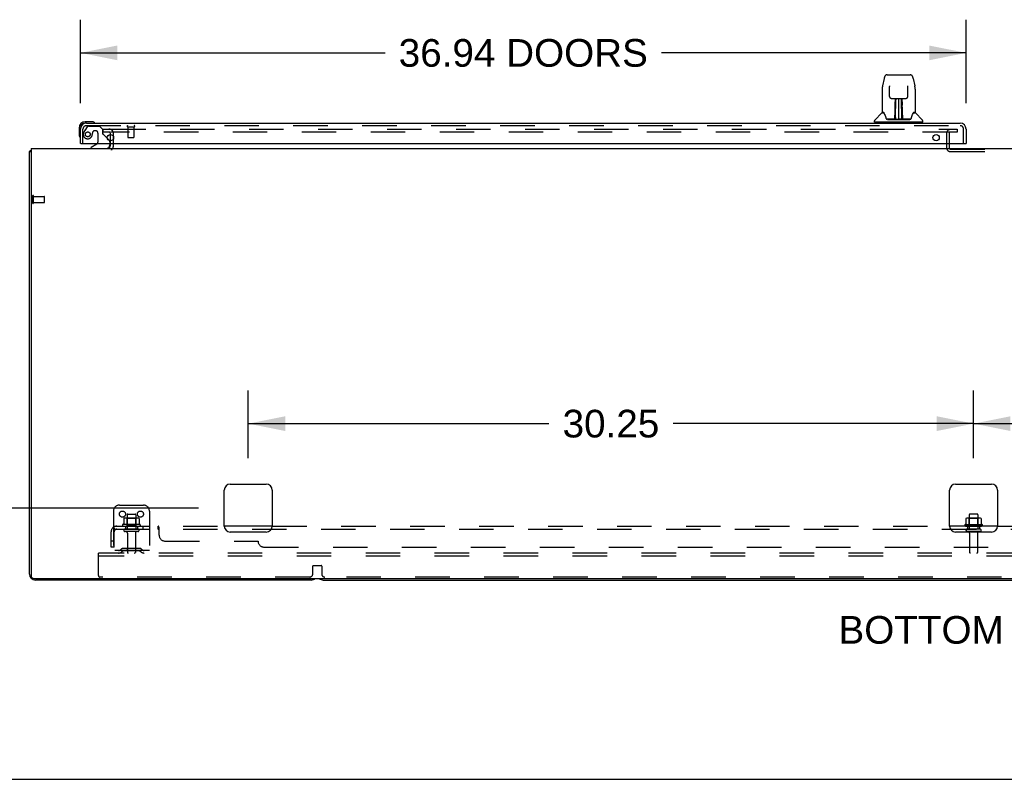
# Model space of a CAD drawing. Header units: inches. Extents: x 0 to 262, y 0 to 169.
# Tile 2 of 105: x 44 to 85, y 0 to 32. Entities that reach past the tile are written whole.
import ezdxf

# ---------------------------------------------------------------- set-up
doc = ezdxf.new("R2010")
doc.units = ezdxf.units.IN
doc.header["$LTSCALE"] = 14.384615
doc.header["$MEASUREMENT"] = 0
doc.linetypes.add('HIDDEN', pattern=[0.2, 0.1, -0.1])
doc.layers.get('0').update_dxf_attribs({"linetype": 'CONTINUOUS'})
for name, color, linetype in [('DEFAULT_2', 8, 'HIDDEN'), ('DIMENSIONS', 7, 'CONTINUOUS'), ('LEFTHAND_DOOR_ASSEMBLY', 7, 'CONTINUOUS'), ('SUBPANEL', 7, 'CONTINUOUS')]:
    doc.layers.add(name, color=color, linetype=linetype)
doc.styles.get("Standard").update_dxf_attribs({"font": 'arial.ttf'})
doc.dimstyles.new('DIMSTYLE_1', dxfattribs={"dimtxt": 1.153846, "dimasz": 1.538462, "dimexe": 0.09, "dimexo": 0.07, "dimgap": 0.0375, "dimtad": 0, "dimtih": 1, "dimtoh": 1, "dimzin": 4, "dimdsep": 46, "dimtxsty": 'Standard', "dimblk": '_FILLED', "dimblk1": '_FILLED', "dimblk2": '_FILLED', "dimcen": 0.09, "dimadec": 3, "dimazin": 1, "dimtfac": 1, "dimtdec": 3, "dimtofl": 0, "dimtmove": 0, "dimatfit": 3, "dimldrblk": '_FILLED', "dimfxl": 0, "dimtolj": 1, "dimtzin": 4, "dimarcsym": 0})

# ---------------------------------------------------------------- blocks, each defined once
blk = doc.blocks.new('_FILLED')
at = {"color": 0, "linetype": 'ByBlock'}
blk.add_solid([(0, 0), (-1, 0.2), (-1, -0.2)], dxfattribs=at)
blk = doc.blocks.new('*D4')
at = {"layer": 'DIMENSIONS', "color": 2, "linetype": 'Continuous'}
for p, q in [((46.94, 28.201), (46.94, 31.687)), ((83.878, 28.201), (83.878, 31.687)), ((46.94, 30.302), (59.642, 30.302)), ((83.878, 30.302), (71.176, 30.302))]:
    blk.add_line(p, q, dxfattribs=at)
at = {"layer": 'DIMENSIONS', "color": 2, "linetype": 'Continuous', "xscale": 1.5384615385, "yscale": 1.5384615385, "zscale": 1.5384615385, "rotation": 180}
blk.add_blockref('_FILLED', (46.94, 30.302), dxfattribs=at)
at = {"layer": 'DIMENSIONS', "color": 2, "linetype": 'Continuous', "xscale": 1.5384615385, "yscale": 1.5384615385, "zscale": 1.5384615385}
blk.add_blockref('_FILLED', (83.878, 30.302), dxfattribs=at)
at = {"layer": 'DIMENSIONS', "color": 2, "linetype": 'Continuous', "insert": (65.409, 30.879), "char_height": 1.15385, "width": 10.38033, "attachment_point": 2, "line_spacing_factor": 0.9}
blk.add_mtext('36.94 DOORS', dxfattribs=at)
blk = doc.blocks.new('*D8')
at = {"layer": 'DIMENSIONS', "color": 2, "linetype": 'Continuous'}
for p, q in [((53.94, 13.39), (53.94, 16.222)), ((84.19, 13.39), (84.19, 16.222)), ((53.94, 14.837), (66.473, 14.837)), ((84.19, 14.837), (71.658, 14.837))]:
    blk.add_line(p, q, dxfattribs=at)
at = {"layer": 'DIMENSIONS', "color": 2, "linetype": 'Continuous', "xscale": 1.5384615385, "yscale": 1.5384615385, "zscale": 1.5384615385, "rotation": 180}
blk.add_blockref('_FILLED', (53.94, 14.837), dxfattribs=at)
at = {"layer": 'DIMENSIONS', "color": 2, "linetype": 'Continuous', "xscale": 1.5384615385, "yscale": 1.5384615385, "zscale": 1.5384615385}
blk.add_blockref('_FILLED', (84.19, 14.837), dxfattribs=at)
at = {"layer": 'DIMENSIONS', "color": 2, "linetype": 'Continuous', "insert": (69.065, 15.414), "char_height": 1.1538, "width": 4.03203, "attachment_point": 2, "line_spacing_factor": 0.9}
blk.add_mtext('30.25', dxfattribs=at)
blk = doc.blocks.new('*D9')
at = {"layer": 'DIMENSIONS', "color": 2, "linetype": 'Continuous'}
for p, q in [((84.19, 13.39), (84.19, 16.222)), ((114.44, 13.39), (114.44, 16.222)), ((84.19, 14.837), (96.723, 14.837)), ((114.44, 14.837), (101.908, 14.837))]:
    blk.add_line(p, q, dxfattribs=at)
at = {"layer": 'DIMENSIONS', "color": 2, "linetype": 'Continuous', "xscale": 1.5384615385, "yscale": 1.5384615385, "zscale": 1.5384615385, "rotation": 180}
blk.add_blockref('_FILLED', (84.19, 14.837), dxfattribs=at)
at = {"layer": 'DIMENSIONS', "color": 2, "linetype": 'Continuous', "xscale": 1.5384615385, "yscale": 1.5384615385, "zscale": 1.5384615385}
blk.add_blockref('_FILLED', (114.44, 14.837), dxfattribs=at)
at = {"layer": 'DIMENSIONS', "color": 2, "linetype": 'Continuous', "insert": (99.315, 15.414), "char_height": 1.1538, "width": 4.03203, "attachment_point": 2, "line_spacing_factor": 0.9}
blk.add_mtext('30.25', dxfattribs=at)
blk = doc.blocks.new('*D10')
at = {"layer": 'DIMENSIONS', "color": 2, "linetype": 'Continuous'}
for p, q in [((42.642, 14.965), (41.296, 14.965)), ((42.642, 11.313), (42.642, 14.965)), ((51.864, 11.313), (41.257, 11.313)), ((43.989, 8.313), (41.257, 8.313)), ((42.642, 8.313), (42.642, 5.236))]:
    blk.add_line(p, q, dxfattribs=at)
at = {"layer": 'DIMENSIONS', "color": 2, "linetype": 'Continuous', "xscale": 1.5384615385, "yscale": 1.5384615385, "zscale": 1.5384615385}
for p, rotation in [((42.642, 11.313), 270), ((42.642, 8.313), 90)]:
    blk.add_blockref('_FILLED', p, dxfattribs=dict(at, rotation=rotation))
at = {"layer": 'DIMENSIONS', "color": 2, "linetype": 'Continuous', "insert": (40.719, 15.542), "char_height": 1.1538, "width": 3.13554, "attachment_point": 3, "line_spacing_factor": 0.9}
blk.add_mtext('3.00\\Ptyp.', dxfattribs=at)

msp = doc.modelspace()

# ---------------------------------------------------------------- linework, layer by layer
at = {"color": 7, "linetype": 'Continuous'}
for p, q in [((48.19, 26.634), (48.19, 26.9)), ((44.878, 26.313), (44.878, 8.5)), ((44.878, 26.313), (123.503, 26.313)), ((48.19, 26.438), (48.19, 26.517)), ((44.815, 8.563), (44.815, 26.188)), ((44.815, 26.188), (44.878, 26.188)), ((44.876, 26.226), (44.878, 26.224)), ((52.94, 10.563), (52.94, 12.063)), ((53.19, 12.313), (54.69, 12.313)), ((54.94, 12.063), (54.94, 10.563)), ((83.19, 10.563), (83.19, 12.063)), ((83.44, 12.313), (84.94, 12.313)), ((85.19, 12.063), (85.19, 10.563)), ((83.872, 10.879), (83.872, 10.877)), ((83.872, 10.877), (83.872, 10.659)), ((84.446, 10.899), (83.935, 10.899)), ((84.007, 11.033), (84.007, 10.899)), ((84.343, 11.063), (84.037, 11.063)), ((84.373, 11.033), (84.373, 10.899)), ((84.509, 10.877), (84.509, 10.659)), ((54.69, 10.313), (53.19, 10.313)), ((84.94, 10.313), (83.44, 10.313)), ((83.835, 10.633), (84.546, 10.633)), ((83.867, 10.65), (83.866, 10.65)), ((45.003, 8.375), (123.44, 8.375)), ((56.565, 8.313), (45.065, 8.313)), ((57.065, 8.313), (111.315, 8.313)), ((0, 0), (261.538, 0))]:
    msp.add_line(p, q, dxfattribs=at)
for points in [[(44.839, 26.207), (44.836, 26.206), (44.833, 26.204), (44.83, 26.203), (44.827, 26.202), (44.825, 26.2), (44.822, 26.199), (44.82, 26.197), (44.819, 26.196), (44.818, 26.194), (44.817, 26.193), (44.816, 26.191), (44.816, 26.189), (44.815, 26.188)], [(44.876, 26.226), (44.874, 26.224), (44.872, 26.222), (44.869, 26.22), (44.866, 26.218), (44.862, 26.216), (44.858, 26.214), (44.854, 26.213), (44.851, 26.211), (44.847, 26.21), (44.839, 26.207)], [(83.878, 10.886), (83.876, 10.886), (83.875, 10.885), (83.874, 10.883), (83.873, 10.882), (83.872, 10.88), (83.872, 10.879)], [(84.503, 10.886), (84.505, 10.886), (84.506, 10.885), (84.507, 10.883), (84.508, 10.882), (84.509, 10.88), (84.509, 10.879), (84.509, 10.877)], [(83.872, 10.659), (83.871, 10.658), (83.871, 10.657), (83.871, 10.656), (83.871, 10.655), (83.87, 10.654), (83.87, 10.654), (83.87, 10.653), (83.869, 10.653), (83.869, 10.652), (83.869, 10.652), (83.868, 10.652), (83.868, 10.651), (83.868, 10.651), (83.867, 10.651), (83.867, 10.651), (83.867, 10.651), (83.867, 10.65)], [(84.515, 10.65), (84.514, 10.65), (84.514, 10.651), (84.514, 10.651), (84.514, 10.651), (84.513, 10.651), (84.513, 10.651), (84.513, 10.652), (84.512, 10.652), (84.512, 10.652), (84.512, 10.653), (84.511, 10.653), (84.511, 10.654), (84.511, 10.654), (84.51, 10.655), (84.51, 10.656), (84.51, 10.657), (84.509, 10.658), (84.509, 10.659)]]:
    msp.add_lwpolyline(points, dxfattribs=at)
for centre, radius, start, end in [((48.065, 26.438), 0.125, 270, 360), ((45.065, 26.063), 0.25, 138.6068, 139.2391), ((53.19, 12.063), 0.25, 90, 180), ((54.69, 12.063), 0.25, 0, 90), ((83.44, 12.063), 0.25, 90, 180), ((84.94, 12.063), 0.25, 0, 90), ((83.935, 10.757), 0.141, 90, 113.95), ((84.037, 11.033), 0.03, 90, 180), ((84.343, 11.033), 0.03, 0, 90), ((84.446, 10.757), 0.141, 66.05, 90), ((53.19, 10.563), 0.25, 180, 270), ((54.69, 10.563), 0.25, 270, 360), ((83.44, 10.563), 0.25, 180, 270), ((83.856, 10.601), 0.0384, 124.4497, 270), ((84.19, 10.032), 0.698, 117.6814, 120.6631), ((84.19, 10.032), 0.698, 59.3369, 62.3186), ((84.525, 10.601), 0.0384, 270, 55.5503), ((84.94, 10.563), 0.25, 270, 360), ((45.065, 8.563), 0.25, 180, 270), ((45.003, 8.5), 0.125, 180, 270), ((56.565, 8.563), 0.25, 270, 311.404), ((57.065, 8.563), 0.25, 228.596, 270)]:
    msp.add_arc(centre, radius, start, end, dxfattribs=at)
at = {"layer": 'DEFAULT_2', "color": 8, "linetype": 'HIDDEN'}
for p, q in [((47.878, 27.125), (47.878, 27)), ((47.878, 27.125), (48.194, 27.125)), ((48.222, 27.125), (83.503, 27.125)), ((83.503, 27.125), (83.503, 27)), ((48.194, 27), (47.878, 27)), ((48.19, 26.9), (48.19, 26.938)), ((83.503, 27), (48.222, 27)), ((48.315, 26.438), (48.315, 26.938)), ((83.065, 26.95), (83.065, 26.342)), ((83.169, 26.95), (83.169, 26.342)), ((48.19, 26.517), (48.19, 26.634)), ((83.219, 26.292), (86.411, 26.292)), ((83.219, 26.188), (86.411, 26.188)), ((44.94, 24.046), (44.94, 24.33)), ((44.983, 24.046), (44.983, 24.33)), ((44.983, 24.312), (45.43, 24.312)), ((45.44, 24.074), (45.44, 24.302)), ((44.983, 24.064), (45.43, 24.064)), ((48.315, 11.188), (48.315, 9.438)), ((48.565, 11.438), (49.565, 11.438)), ((49.815, 11.188), (49.815, 9.438)), ((48.747, 10.877), (48.747, 10.659)), ((49.321, 10.899), (48.81, 10.899)), ((48.882, 10.879), (48.862, 10.899)), ((48.882, 11.033), (48.882, 10.438)), ((48.882, 10.583), (48.882, 10.879)), ((49.249, 10.879), (48.882, 10.879)), ((48.912, 11.063), (49.218, 11.063)), ((49.248, 11.033), (49.248, 10.438)), ((49.249, 10.879), (49.269, 10.899)), ((49.249, 10.583), (49.249, 10.879)), ((49.384, 10.877), (49.384, 10.659)), ((84.007, 10.879), (83.987, 10.899)), ((84.007, 10.899), (84.007, 10.438)), ((84.374, 10.879), (84.007, 10.879)), ((84.007, 10.583), (84.007, 10.879)), ((84.373, 10.899), (84.373, 10.438)), ((84.374, 10.879), (84.394, 10.899)), ((84.374, 10.583), (84.374, 10.879)), ((49.421, 10.633), (48.71, 10.633)), ((48.731, 10.563), (49.4, 10.563)), ((49.33, 10.438), (48.801, 10.438)), ((49.33, 10.332), (48.801, 10.332)), ((48.882, 10.583), (48.862, 10.563)), ((49.249, 10.583), (48.882, 10.583)), ((48.899, 10.269), (48.899, 9.468)), ((49.231, 10.269), (49.231, 9.468)), ((49.249, 10.583), (49.269, 10.563)), ((83.856, 10.563), (84.525, 10.563)), ((84.455, 10.438), (83.926, 10.438)), ((84.455, 10.332), (83.926, 10.332)), ((84.007, 10.583), (83.987, 10.563)), ((84.007, 10.583), (84.374, 10.583)), ((84.024, 10.269), (84.024, 9.468)), ((84.356, 10.269), (84.356, 9.468)), ((84.374, 10.583), (84.394, 10.563)), ((49.815, 9.542), (48.315, 9.542)), ((48.658, 9.61), (48.59, 9.561)), ((48.719, 9.526), (48.651, 9.477)), ((49.406, 9.632), (48.725, 9.632)), ((49.406, 9.528), (48.725, 9.528)), ((48.89, 9.632), (48.89, 9.528)), ((49.24, 9.632), (49.24, 9.528)), ((49.412, 9.526), (49.48, 9.477)), ((49.473, 9.61), (49.541, 9.561)), ((47.69, 9.313), (47.69, 9.438)), ((120.69, 9.438), (47.69, 9.438)), ((47.69, 8.5), (47.69, 9.313)), ((120.69, 9.313), (47.69, 9.313)), ((56.628, 8.563), (56.628, 8.894)), ((56.648, 8.914), (56.983, 8.914)), ((57.003, 8.894), (57.003, 8.563)), ((56.503, 8.438), (47.753, 8.438)), ((111.253, 8.438), (57.128, 8.438))]:
    msp.add_line(p, q, dxfattribs=at)
for points in [[(48.753, 10.886), (48.751, 10.886), (48.75, 10.885), (48.749, 10.883), (48.748, 10.882), (48.747, 10.88), (48.747, 10.879), (48.747, 10.877)], [(49.378, 10.886), (49.38, 10.886), (49.381, 10.885), (49.382, 10.883), (49.383, 10.882), (49.384, 10.88), (49.384, 10.879), (49.384, 10.877)], [(48.747, 10.659), (48.746, 10.658), (48.746, 10.657), (48.746, 10.656), (48.746, 10.655), (48.745, 10.654), (48.745, 10.654), (48.745, 10.653), (48.744, 10.653), (48.744, 10.652), (48.744, 10.652), (48.743, 10.652), (48.743, 10.651), (48.743, 10.651), (48.742, 10.651), (48.742, 10.651), (48.742, 10.651), (48.742, 10.65), (48.741, 10.65)], [(49.39, 10.65), (49.389, 10.65), (49.389, 10.651), (49.389, 10.651), (49.389, 10.651), (49.388, 10.651), (49.388, 10.651), (49.388, 10.652), (49.387, 10.652), (49.387, 10.652), (49.387, 10.653), (49.386, 10.653), (49.386, 10.654), (49.386, 10.654), (49.385, 10.655), (49.385, 10.656), (49.385, 10.657), (49.384, 10.658), (49.384, 10.659)]]:
    msp.add_lwpolyline(points, dxfattribs=at)
for centre in [(48.69, 11.063), (49.44, 11.063)]:
    msp.add_circle(centre, 0.128, dxfattribs=at)
for centre, radius, start, end in [((48.128, 26.938), 0.188, 0, 90), ((83.219, 26.95), 0.154, 90, 180), ((48.128, 26.938), 0.0625, 0, 90), ((83.219, 26.95), 0.05, 90, 180), ((48.065, 26.438), 0.25, 310.7609, 360), ((83.219, 26.342), 0.154, 180, 270), ((83.219, 26.342), 0.05, 180, 270), ((44.962, 24.33), 0.0215, 360, 180), ((45.43, 24.302), 0.01, 360, 90), ((44.962, 24.046), 0.0215, 180, 0), ((45.43, 24.074), 0.01, 270, 0), ((48.565, 11.188), 0.25, 90, 180), ((49.565, 11.188), 0.25, 0, 90), ((48.81, 10.757), 0.141, 90, 113.95), ((48.912, 11.033), 0.03, 90, 180), ((49.218, 11.033), 0.03, 0, 90), ((49.321, 10.757), 0.141, 66.05, 90), ((48.731, 10.601), 0.0384, 124.4497, 270), ((49.065, 10.032), 0.698, 117.6814, 120.6631), ((48.801, 10.385), 0.053, 90, 270), ((48.837, 10.269), 0.0625, 0, 90), ((49.294, 10.269), 0.0625, 90, 180), ((49.33, 10.385), 0.053, 270, 90), ((49.065, 10.032), 0.698, 59.3369, 62.3186), ((49.4, 10.601), 0.0384, 270, 55.5503), ((83.926, 10.385), 0.053, 90, 270), ((83.962, 10.269), 0.0625, 0, 90), ((84.419, 10.269), 0.0625, 90, 180), ((84.455, 10.385), 0.053, 270, 90), ((48.53, 9.646), 0.104, 270, 305.7539), ((48.53, 9.646), 0.208, 270, 305.7539), ((48.725, 9.518), 0.114, 90, 125.7539), ((48.725, 9.518), 0.01, 90, 125.7539), ((48.929, 9.468), 0.03, 180, 270), ((49.201, 9.468), 0.03, 270, 360), ((49.406, 9.518), 0.114, 54.2461, 90), ((49.406, 9.518), 0.01, 54.2461, 90), ((49.601, 9.646), 0.208, 234.2461, 270), ((49.601, 9.646), 0.104, 234.2461, 270), ((84.054, 9.468), 0.03, 180, 270), ((84.326, 9.468), 0.03, 270, 360), ((56.648, 8.894), 0.02, 90, 180), ((56.983, 8.894), 0.02, 0, 90), ((47.753, 8.5), 0.0625, 180, 270), ((56.503, 8.563), 0.125, 270, 360), ((57.128, 8.563), 0.125, 180, 270)]:
    msp.add_arc(centre, radius, start, end, dxfattribs=at)
at = {"layer": 'LEFTHAND_DOOR_ASSEMBLY', "color": 7, "linetype": 'Continuous'}
for p, q in [((80.457, 29.232), (80.392, 28.926)), ((80.581, 29.386), (81.55, 29.386)), ((81.674, 29.232), (81.739, 28.926)), ((80.376, 28.783), (80.376, 27.819)), ((80.376, 28.783), (80.376, 28.783)), ((80.678, 28.922), (80.678, 28.918)), ((80.678, 28.918), (80.678, 28.913)), ((80.678, 28.913), (80.678, 28.908)), ((80.678, 28.908), (80.678, 28.897)), ((80.686, 28.48), (80.678, 28.897)), ((81.445, 28.48), (81.453, 28.903)), ((81.453, 28.912), (81.453, 28.916)), ((81.453, 28.903), (81.453, 28.912)), ((81.754, 28.783), (81.754, 27.819)), ((80.766, 28.402), (80.826, 28.402)), ((80.867, 28.403), (81.264, 28.403)), ((80.926, 28.403), (80.923, 28.048)), ((80.928, 27.543), (80.943, 28.403)), ((80.952, 28.403), (80.951, 28.398)), ((80.951, 28.398), (80.951, 28.349)), ((81.065, 28.403), (81.065, 27.532)), ((81.18, 28.349), (81.179, 28.403)), ((81.203, 27.543), (81.188, 28.403)), ((81.208, 28.048), (81.205, 28.403)), ((81.305, 28.402), (81.365, 28.402)), ((80.914, 27.877), (80.914, 27.928)), ((80.915, 28.199), (80.916, 28.233)), ((80.915, 28.162), (80.915, 28.199)), ((80.915, 28.124), (80.915, 28.162)), ((80.916, 28.233), (80.916, 28.263)), ((80.922, 28.048), (80.923, 28.124)), ((80.923, 28.268), (80.923, 28.237)), ((80.923, 28.237), (80.923, 28.202)), ((80.923, 28.202), (80.923, 28.164)), ((80.923, 28.164), (80.923, 28.124)), ((80.923, 28.048), (80.923, 28.028)), ((80.923, 28.028), (80.923, 28.02)), ((80.923, 28.02), (80.924, 28.02)), ((80.939, 28.178), (80.924, 28.178)), ((80.924, 28.159), (80.939, 28.16)), ((80.924, 28.02), (80.924, 27.944)), ((80.924, 27.944), (80.924, 27.943)), ((80.924, 27.936), (80.924, 27.943)), ((80.924, 27.924), (80.924, 27.936)), ((80.926, 27.936), (80.924, 27.936)), ((80.924, 27.934), (80.932, 27.934)), ((81.207, 28.178), (81.192, 28.178)), ((81.192, 28.16), (81.207, 28.159)), ((81.199, 27.934), (81.207, 27.934)), ((81.207, 27.936), (81.205, 27.936)), ((81.207, 28.02), (81.207, 27.944)), ((81.207, 27.943), (81.207, 27.941)), ((81.207, 27.941), (81.207, 27.93)), ((81.207, 27.93), (81.207, 27.927)), ((81.207, 27.927), (81.207, 27.926)), ((81.208, 28.183), (81.208, 28.22)), ((81.208, 28.144), (81.208, 28.183)), ((81.209, 28.048), (81.208, 28.144)), ((81.208, 28.028), (81.208, 28.048)), ((81.208, 28.02), (81.208, 28.028)), ((81.209, 28.029), (81.209, 28.039)), ((81.209, 28.001), (81.209, 28.029)), ((81.215, 28.263), (81.215, 28.233)), ((81.215, 28.233), (81.216, 28.199)), ((81.216, 28.199), (81.216, 28.162)), ((81.216, 28.162), (81.216, 28.124)), ((80.368, 27.795), (80.073, 27.5)), ((80.445, 27.812), (80.384, 27.812)), ((80.389, 27.804), (80.451, 27.804)), ((80.448, 27.809), (80.448, 27.808)), ((80.913, 27.536), (80.58, 27.536)), ((80.601, 27.528), (81.53, 27.528)), ((80.911, 27.556), (80.914, 27.877)), ((80.914, 27.536), (80.913, 27.536)), ((80.921, 27.851), (80.914, 27.851)), ((80.915, 27.532), (80.914, 27.533)), ((80.917, 27.538), (80.918, 27.536)), ((80.919, 27.556), (80.921, 27.851)), ((80.921, 27.558), (80.922, 27.568)), ((80.921, 27.551), (80.921, 27.558)), ((80.921, 27.549), (80.921, 27.551)), ((80.921, 27.547), (80.921, 27.549)), ((80.921, 27.546), (80.921, 27.547)), ((80.921, 27.546), (80.921, 27.546)), ((80.922, 27.597), (80.924, 27.688)), ((80.922, 27.568), (80.922, 27.597)), ((80.922, 27.568), (80.922, 27.544)), ((80.924, 27.688), (80.924, 27.924)), ((80.927, 27.533), (80.931, 27.529)), ((80.938, 27.611), (80.929, 27.611)), ((80.932, 27.536), (80.93, 27.536)), ((80.938, 27.611), (80.937, 27.534)), ((80.937, 27.534), (81.065, 27.532)), ((81.194, 27.534), (81.065, 27.532)), ((81.194, 27.534), (81.193, 27.611)), ((81.202, 27.611), (81.193, 27.611)), ((81.201, 27.536), (81.199, 27.536)), ((81.207, 27.688), (81.207, 27.924)), ((81.207, 27.688), (81.209, 27.597)), ((81.209, 27.597), (81.209, 27.569)), ((81.209, 27.569), (81.21, 27.557)), ((81.209, 27.544), (81.209, 27.568)), ((81.209, 27.544), (81.209, 27.542)), ((81.21, 27.557), (81.21, 27.554)), ((81.21, 27.554), (81.21, 27.551)), ((81.21, 27.551), (81.21, 27.549)), ((81.21, 27.549), (81.21, 27.548)), ((81.21, 27.548), (81.21, 27.547)), ((81.21, 27.547), (81.21, 27.546)), ((81.21, 27.546), (81.21, 27.545)), ((81.213, 27.536), (81.213, 27.538)), ((81.213, 27.538), (81.214, 27.537)), ((81.215, 27.53), (81.216, 27.532)), ((81.217, 27.877), (81.22, 27.556)), ((81.551, 27.536), (81.218, 27.536)), ((81.678, 27.8), (81.682, 27.808)), ((81.68, 27.804), (81.742, 27.804)), ((81.682, 27.808), (81.682, 27.808)), ((81.686, 27.812), (81.686, 27.812)), ((81.747, 27.812), (81.686, 27.812)), ((81.763, 27.795), (82.058, 27.5)), ((46.88, 27.168), (46.88, 26.911)), ((47.4, 27.431), (47.143, 27.431)), ((47.187, 27.371), (47.143, 27.371)), ((47.438, 27.428), (47.4, 27.431)), ((80.062, 27.418), (80.062, 27.472)), ((82.062, 27.41), (80.069, 27.41)), ((80.121, 27.41), (80.121, 27.371)), ((82.01, 27.41), (82.01, 27.371)), ((82.069, 27.418), (82.069, 27.472)), ((46.88, 26.911), (46.883, 26.873)), ((48.06, 26.743), (48.14, 26.663)), ((46.96, 26.517), (46.94, 26.517)), ((47.621, 26.49), (47.382, 26.352)), ((47.382, 26.313), (47.382, 26.352)), ((48.169, 26.517), (48.169, 26.47)), ((83.858, 26.517), (83.878, 26.517))]:
    msp.add_line(p, q, dxfattribs=at)
at = {"layer": 'LEFTHAND_DOOR_ASSEMBLY', "color": 3, "linetype": 'Continuous'}
for p, q in [((46.94, 26.517), (46.94, 27.124)), ((47.187, 27.371), (83.631, 27.371)), ((83.878, 27.124), (83.878, 26.517)), ((46.96, 26.517), (83.858, 26.517))]:
    msp.add_line(p, q, dxfattribs=at)
at = {"layer": 'LEFTHAND_DOOR_ASSEMBLY', "color": 8, "linetype": 'HIDDEN'}
for p, q in [((47.044, 26.517), (47.044, 27.124)), ((47.22, 27.212), (47.119, 27.068)), ((47.187, 27.267), (83.631, 27.267)), ((47.285, 27.246), (47.736, 27.246)), ((47.862, 27.12), (47.736, 27.246)), ((47.862, 27.12), (47.862, 26.941)), ((48.902, 27.224), (49.186, 27.224)), ((48.92, 27.224), (48.92, 26.777)), ((49.168, 27.224), (49.168, 26.777)), ((83.774, 26.517), (83.774, 27.124)), ((47.572, 27.054), (47.539, 27.054)), ((47.67, 26.956), (47.67, 26.576)), ((47.921, 26.882), (48.06, 26.743)), ((48.93, 26.767), (49.158, 26.767)), ((48.169, 26.592), (48.169, 26.517))]:
    msp.add_line(p, q, dxfattribs=at)
at = {"layer": 'LEFTHAND_DOOR_ASSEMBLY', "color": 7, "linetype": 'Continuous'}
for points in [[(80.581, 29.386), (80.577, 29.386), (80.564, 29.385), (80.551, 29.381), (80.539, 29.376), (80.527, 29.37), (80.517, 29.362), (80.508, 29.353), (80.5, 29.343), (80.493, 29.332), (80.486, 29.321), (80.48, 29.309), (80.475, 29.295), (80.469, 29.28), (80.464, 29.263), (80.46, 29.245), (80.457, 29.232)], [(81.674, 29.232), (81.671, 29.245), (81.666, 29.264), (81.661, 29.28), (81.656, 29.295), (81.651, 29.309), (81.645, 29.321), (81.638, 29.333), (81.631, 29.343), (81.623, 29.353), (81.613, 29.362), (81.603, 29.37), (81.592, 29.377), (81.579, 29.382), (81.566, 29.385), (81.553, 29.386), (81.55, 29.386)], [(80.392, 28.926), (80.386, 28.896), (80.38, 28.856), (80.377, 28.816), (80.376, 28.783)], [(80.677, 28.925), (80.677, 28.926), (80.677, 28.926), (80.677, 28.925), (80.677, 28.924), (80.677, 28.923), (80.678, 28.922)], [(81.453, 28.916), (81.453, 28.92), (81.453, 28.922), (81.453, 28.923), (81.453, 28.924), (81.454, 28.925), (81.454, 28.925)], [(81.754, 28.783), (81.754, 28.817), (81.75, 28.857), (81.745, 28.896), (81.739, 28.926)], [(80.686, 28.48), (80.686, 28.473), (80.688, 28.462), (80.691, 28.452), (80.696, 28.442), (80.703, 28.432), (80.71, 28.424), (80.719, 28.417), (80.728, 28.411), (80.739, 28.407), (80.749, 28.404), (80.76, 28.402), (80.765, 28.402)], [(80.826, 28.402), (80.835, 28.402), (80.847, 28.403), (80.858, 28.403), (80.867, 28.403)], [(81.264, 28.403), (81.273, 28.403), (81.284, 28.403), (81.296, 28.402), (81.304, 28.402)], [(81.366, 28.402), (81.372, 28.402), (81.383, 28.404), (81.394, 28.407), (81.404, 28.412), (81.413, 28.418), (81.422, 28.425), (81.429, 28.434), (81.435, 28.443), (81.44, 28.453), (81.443, 28.464), (81.445, 28.475), (81.445, 28.48)], [(80.914, 27.928), (80.915, 27.952), (80.915, 27.975), (80.915, 27.996), (80.915, 28.016), (80.915, 28.033)], [(80.923, 28.268), (80.923, 28.267), (80.922, 28.266), (80.921, 28.265), (80.92, 28.264), (80.918, 28.263), (80.916, 28.263)], [(80.923, 28.028), (80.923, 28.028), (80.924, 28.024), (80.924, 28.02)], [(81.208, 28.22), (81.207, 28.253), (81.207, 28.268)], [(81.207, 28.02), (81.207, 28.024), (81.208, 28.028)], [(81.207, 27.926), (81.207, 27.925), (81.207, 27.925), (81.207, 27.925)], [(81.209, 27.905), (81.209, 27.931), (81.209, 27.956), (81.209, 27.979), (81.209, 28.001)], [(81.216, 28.033), (81.216, 28.016), (81.216, 27.996), (81.216, 27.975), (81.216, 27.952), (81.216, 27.928), (81.217, 27.877)], [(80.445, 27.812), (80.444, 27.812), (80.444, 27.812), (80.445, 27.812)], [(80.445, 27.812), (80.445, 27.811), (80.446, 27.81), (80.447, 27.81), (80.448, 27.809)], [(80.448, 27.809), (80.447, 27.81), (80.446, 27.81), (80.446, 27.811), (80.446, 27.811), (80.446, 27.812)], [(80.454, 27.804), (80.452, 27.805), (80.451, 27.806), (80.449, 27.807), (80.448, 27.808), (80.448, 27.809)], [(80.448, 27.808), (80.452, 27.801), (80.466, 27.772), (80.481, 27.737), (80.496, 27.694), (80.512, 27.646), (80.527, 27.6)], [(80.527, 27.6), (80.53, 27.591), (80.534, 27.578), (80.539, 27.568), (80.544, 27.559), (80.55, 27.552)], [(80.55, 27.552), (80.555, 27.546), (80.562, 27.541), (80.569, 27.538), (80.577, 27.536), (80.579, 27.536)], [(80.914, 27.533), (80.914, 27.533), (80.913, 27.533), (80.913, 27.533), (80.912, 27.532), (80.911, 27.532), (80.91, 27.531)], [(80.911, 27.536), (80.913, 27.536), (80.915, 27.537), (80.916, 27.538), (80.917, 27.54), (80.918, 27.542), (80.919, 27.544)], [(80.921, 27.544), (80.92, 27.542), (80.92, 27.54), (80.918, 27.538), (80.917, 27.537), (80.915, 27.536), (80.914, 27.536)], [(80.914, 27.536), (80.915, 27.536), (80.916, 27.537), (80.917, 27.538)], [(80.917, 27.538), (80.918, 27.538), (80.919, 27.539), (80.92, 27.54), (80.92, 27.541), (80.92, 27.542), (80.92, 27.542), (80.92, 27.543), (80.921, 27.543), (80.921, 27.543), (80.921, 27.543), (80.921, 27.544), (80.921, 27.544), (80.921, 27.544), (80.921, 27.544), (80.921, 27.545), (80.921, 27.545), (80.921, 27.546)], [(80.918, 27.537), (80.919, 27.538), (80.921, 27.54)], [(80.921, 27.54), (80.921, 27.542), (80.922, 27.544)], [(80.927, 27.536), (80.926, 27.537), (80.925, 27.537), (80.924, 27.538), (80.923, 27.539), (80.923, 27.539), (80.922, 27.54), (80.921, 27.541), (80.921, 27.541)], [(80.921, 27.54), (80.921, 27.539), (80.921, 27.538), (80.923, 27.536), (80.924, 27.535), (80.926, 27.534), (80.927, 27.533)], [(80.93, 27.536), (80.93, 27.536), (80.929, 27.536), (80.928, 27.536), (80.927, 27.536)], [(80.931, 27.529), (80.932, 27.528), (80.932, 27.528)], [(81.198, 27.528), (81.199, 27.528), (81.2, 27.529), (81.204, 27.533)], [(81.203, 27.536), (81.202, 27.536), (81.201, 27.536)], [(81.21, 27.542), (81.209, 27.541), (81.209, 27.54), (81.208, 27.539), (81.207, 27.538), (81.206, 27.537), (81.204, 27.537), (81.203, 27.536)], [(81.204, 27.533), (81.205, 27.534), (81.206, 27.535), (81.207, 27.536), (81.208, 27.537), (81.209, 27.538), (81.21, 27.539), (81.21, 27.54), (81.21, 27.54)], [(81.212, 27.556), (81.21, 27.878), (81.209, 27.905)], [(81.209, 27.542), (81.21, 27.54), (81.211, 27.538), (81.213, 27.537), (81.213, 27.537)], [(81.21, 27.545), (81.21, 27.545), (81.21, 27.545), (81.21, 27.544), (81.21, 27.544), (81.21, 27.544), (81.21, 27.543), (81.21, 27.543), (81.21, 27.543), (81.21, 27.543), (81.211, 27.542), (81.211, 27.542), (81.211, 27.541), (81.211, 27.54), (81.212, 27.539), (81.213, 27.538)], [(81.212, 27.544), (81.213, 27.542), (81.213, 27.54), (81.215, 27.538), (81.216, 27.537), (81.218, 27.536), (81.22, 27.536)], [(81.214, 27.537), (81.215, 27.537), (81.216, 27.536)], [(81.215, 27.53), (81.215, 27.53), (81.215, 27.53), (81.215, 27.529), (81.216, 27.529), (81.216, 27.529), (81.217, 27.529), (81.217, 27.529), (81.218, 27.53), (81.218, 27.53), (81.219, 27.53), (81.22, 27.53), (81.221, 27.531)], [(81.216, 27.536), (81.218, 27.536), (81.218, 27.536)], [(81.552, 27.536), (81.553, 27.536), (81.561, 27.537), (81.568, 27.541), (81.575, 27.546), (81.581, 27.552)], [(81.581, 27.552), (81.586, 27.559), (81.591, 27.567), (81.596, 27.578), (81.601, 27.59), (81.604, 27.6)], [(81.604, 27.6), (81.618, 27.645), (81.634, 27.693), (81.649, 27.735), (81.664, 27.771), (81.678, 27.8)], [(81.683, 27.809), (81.683, 27.808), (81.682, 27.807), (81.68, 27.806), (81.679, 27.805), (81.677, 27.804)], [(81.682, 27.808), (81.683, 27.809), (81.683, 27.809)], [(81.683, 27.809), (81.684, 27.81), (81.685, 27.81), (81.686, 27.811), (81.686, 27.812)], [(81.685, 27.812), (81.685, 27.811), (81.685, 27.811), (81.684, 27.81), (81.684, 27.81), (81.683, 27.809)]]:
    msp.add_lwpolyline(points, dxfattribs=at)
at = {"layer": 'LEFTHAND_DOOR_ASSEMBLY', "color": 8, "linetype": 'HIDDEN'}
msp.add_circle((47.244, 26.904), 0.101, dxfattribs=at)
at = {"layer": 'LEFTHAND_DOOR_ASSEMBLY', "color": 3, "linetype": 'Continuous'}
for centre in [(48.19, 26.767), (82.628, 26.767)]:
    msp.add_circle(centre, 0.133, dxfattribs=at)
at = {"layer": 'LEFTHAND_DOOR_ASSEMBLY', "color": 7, "linetype": 'Continuous'}
for centre, radius, start, end in [((80.926, 27.927), 0.00886, 359, 89), ((81.205, 27.927), 0.00886, 91, 181), ((80.389, 27.774), 0.0295, 90, 135), ((80.384, 27.819), 0.00787, 180, 270), ((80.925, 27.536), 0.00787, 182, 258.8695), ((80.937, 27.543), 0.00886, 179.0026, 269), ((81.194, 27.543), 0.00886, 271, 1), ((81.205, 27.536), 0.00787, 281.1329, 358), ((81.742, 27.774), 0.0295, 45, 90), ((81.747, 27.819), 0.00787, 270, 360), ((47.143, 27.168), 0.263, 90, 180), ((47.143, 27.168), 0.203, 90, 180), ((47.4, 27.181), 0.25, 59.1101, 90), ((47.52, 27.386), 0.015, 270, 353.6204), ((47.52, 27.382), 0.015, 6.3796, 59.1101), ((80.101, 27.472), 0.0394, 135, 180), ((80.069, 27.418), 0.00787, 180, 270), ((82.03, 27.472), 0.0394, 0, 45), ((82.062, 27.418), 0.00787, 270, 360), ((47.13, 26.911), 0.25, 180, 210.8899), ((46.929, 26.791), 0.015, 210.8899, 263.6204), ((46.925, 26.791), 0.015, 276.3796, 360), ((47.57, 26.576), 0.1, 300.092, 323.4532), ((48.012, 26.47), 0.157, 270, 360), ((48.069, 26.592), 0.1, 27.0175, 45)]:
    msp.add_arc(centre, radius, start, end, dxfattribs=at)
at = {"layer": 'LEFTHAND_DOOR_ASSEMBLY', "color": 3, "linetype": 'Continuous'}
for centre, start, end in [((47.187, 27.124), 90, 180), ((83.631, 27.124), 0, 90)]:
    msp.add_arc(centre, 0.246, start, end, dxfattribs=at)
at = {"layer": 'LEFTHAND_DOOR_ASSEMBLY', "color": 8, "linetype": 'HIDDEN'}
for centre, radius, start, end in [((47.187, 27.124), 0.142, 90, 180), ((47.285, 27.167), 0.079, 90, 144.9), ((48.902, 27.245), 0.0215, 90, 270), ((49.186, 27.245), 0.0215, 270, 90), ((83.631, 27.124), 0.142, 0, 90), ((47.244, 26.904), 0.187, 163.1561, 342.1518), ((47.435, 26.846), 0.386, 144.9, 163.1561), ((47.049, 26.967), 0.393, 342.0702, 358.3401), ((47.539, 26.956), 0.098, 90, 180), ((47.572, 26.956), 0.098, 0, 90), ((47.901, 26.941), 0.039, 180, 248.3904), ((47.85, 26.811), 0.1, 45, 68.3904), ((48.93, 26.777), 0.01, 180, 270), ((49.158, 26.777), 0.01, 270, 360), ((47.57, 26.576), 0.1, 323.4532, 360), ((48.069, 26.592), 0.1, 0, 27.0175)]:
    msp.add_arc(centre, radius, start, end, dxfattribs=at)
at = {"layer": 'SUBPANEL', "color": 8, "linetype": 'HIDDEN'}
for p, q in [((48.222, 9.688), (48.222, 10.326)), ((48.308, 10.509), (48.388, 10.412)), ((48.347, 10.438), (48.347, 10.563)), ((48.347, 10.563), (52.94, 10.563)), ((48.347, 10.438), (120.034, 10.438)), ((48.347, 9.688), (48.347, 10.326)), ((48.815, 10.563), (48.815, 10.438)), ((49.315, 10.563), (49.315, 10.438)), ((49.544, 10.563), (49.544, 10.438)), ((49.825, 10.563), (49.825, 10.438)), ((50.186, 10.438), (50.186, 10.563)), ((50.211, 10.528), (50.208, 10.536)), ((50.222, 10.188), (50.222, 10.509)), ((54.94, 10.563), (83.19, 10.563)), ((83.94, 10.563), (83.94, 10.438)), ((84.44, 10.563), (84.44, 10.438)), ((85.19, 10.563), (113.44, 10.563)), ((48.347, 9.938), (48.222, 9.938)), ((50.472, 9.938), (54.347, 9.938)), ((48.347, 9.688), (48.222, 9.688)), ((54.597, 9.688), (113.784, 9.688))]:
    msp.add_line(p, q, dxfattribs=at)
at = {"layer": 'SUBPANEL', "color": 3, "linetype": 'Continuous'}
for p, q in [((54.94, 10.563), (52.94, 10.563)), ((85.19, 10.563), (83.19, 10.563))]:
    msp.add_line(p, q, dxfattribs=at)
at = {"layer": 'SUBPANEL', "color": 8, "linetype": 'HIDDEN'}
for points in [[(48.308, 10.509), (48.311, 10.511), (48.313, 10.514), (48.315, 10.517), (48.317, 10.52), (48.319, 10.524), (48.321, 10.528), (48.323, 10.532), (48.326, 10.54)], [(48.326, 10.54), (48.328, 10.543), (48.33, 10.547), (48.331, 10.55), (48.333, 10.553), (48.335, 10.556), (48.337, 10.558), (48.339, 10.56), (48.341, 10.561), (48.343, 10.562), (48.345, 10.562), (48.347, 10.563)], [(48.347, 10.497), (48.347, 10.497), (48.347, 10.497), (48.347, 10.497), (48.347, 10.497), (48.347, 10.497), (48.347, 10.497), (48.347, 10.496), (48.347, 10.496), (48.347, 10.495), (48.347, 10.494)], [(48.37, 10.434), (48.37, 10.434), (48.37, 10.434), (48.37, 10.434), (48.37, 10.434), (48.369, 10.434), (48.369, 10.435), (48.369, 10.435), (48.368, 10.436), (48.368, 10.436), (48.368, 10.437), (48.367, 10.437), (48.367, 10.438), (48.367, 10.439), (48.366, 10.439), (48.366, 10.44), (48.366, 10.441), (48.365, 10.441), (48.365, 10.442), (48.364, 10.443), (48.364, 10.444), (48.364, 10.444), (48.363, 10.445), (48.363, 10.446), (48.363, 10.447), (48.362, 10.447), (48.362, 10.448), (48.361, 10.449), (48.361, 10.45), (48.361, 10.451), (48.36, 10.452), (48.36, 10.453), (48.359, 10.453), (48.359, 10.454), (48.359, 10.455), (48.358, 10.456), (48.358, 10.457), (48.357, 10.458), (48.357, 10.459), (48.357, 10.46), (48.356, 10.461), (48.356, 10.462), (48.356, 10.463), (48.355, 10.464), (48.355, 10.465), (48.354, 10.466), (48.354, 10.467), (48.354, 10.469), (48.353, 10.47), (48.353, 10.471), (48.353, 10.472), (48.352, 10.473), (48.352, 10.474), (48.352, 10.475), (48.351, 10.476), (48.351, 10.477), (48.351, 10.478), (48.351, 10.479), (48.35, 10.48), (48.35, 10.481), (48.35, 10.482), (48.349, 10.483), (48.349, 10.484), (48.349, 10.484), (48.349, 10.485), (48.349, 10.486), (48.348, 10.487), (48.348, 10.488), (48.348, 10.489), (48.348, 10.49), (48.348, 10.491), (48.347, 10.492), (48.347, 10.492), (48.347, 10.493), (48.347, 10.494), (48.347, 10.495), (48.347, 10.495), (48.347, 10.496), (48.347, 10.496), (48.347, 10.497), (48.347, 10.497)], [(48.374, 10.419), (48.37, 10.423), (48.368, 10.425), (48.365, 10.428), (48.363, 10.43), (48.36, 10.432), (48.358, 10.433), (48.355, 10.435), (48.353, 10.436), (48.351, 10.437), (48.349, 10.437), (48.347, 10.438)], [(48.367, 10.437), (48.367, 10.437), (48.368, 10.436), (48.368, 10.436), (48.368, 10.435), (48.369, 10.435), (48.369, 10.435), (48.369, 10.434), (48.369, 10.434), (48.37, 10.434), (48.37, 10.434)], [(48.388, 10.412), (48.387, 10.412), (48.386, 10.412), (48.385, 10.412), (48.384, 10.412), (48.383, 10.413), (48.381, 10.414), (48.38, 10.415), (48.378, 10.416), (48.376, 10.418), (48.374, 10.419)], [(50.201, 10.55), (50.199, 10.553), (50.197, 10.556), (50.195, 10.558), (50.193, 10.56), (50.191, 10.561), (50.19, 10.562), (50.188, 10.562), (50.186, 10.563)], [(50.19, 10.562), (50.188, 10.562), (50.186, 10.563)], [(50.194, 10.433), (50.193, 10.435), (50.191, 10.436), (50.19, 10.437), (50.188, 10.437), (50.186, 10.438)], [(50.196, 10.432), (50.194, 10.433), (50.193, 10.435), (50.191, 10.436), (50.19, 10.437), (50.188, 10.437), (50.186, 10.438)], [(50.205, 10.543), (50.203, 10.547), (50.201, 10.55), (50.199, 10.553), (50.197, 10.556), (50.195, 10.558), (50.193, 10.56), (50.191, 10.561)], [(50.202, 10.423), (50.199, 10.428), (50.197, 10.43), (50.196, 10.432)], [(50.206, 10.418), (50.205, 10.419), (50.203, 10.421), (50.202, 10.423)], [(50.222, 10.412), (50.22, 10.412), (50.218, 10.412), (50.216, 10.412), (50.214, 10.412), (50.213, 10.413), (50.211, 10.414), (50.209, 10.415), (50.208, 10.416), (50.206, 10.418), (50.205, 10.419), (50.203, 10.421)], [(50.208, 10.536), (50.206, 10.54), (50.205, 10.543)], [(50.214, 10.412), (50.213, 10.413), (50.211, 10.414), (50.209, 10.415)], [(50.222, 10.509), (50.22, 10.511), (50.218, 10.514), (50.216, 10.517), (50.215, 10.52), (50.213, 10.524), (50.211, 10.528)], [(50.22, 10.511), (50.218, 10.514), (50.216, 10.517)], [(50.222, 10.412), (50.22, 10.412), (50.218, 10.412), (50.216, 10.412)]]:
    msp.add_lwpolyline(points, dxfattribs=at)
for centre, radius, start, end in [((48.459, 10.326), 0.237, 90, 180), ((48.459, 10.326), 0.112, 90, 180), ((50.472, 10.188), 0.25, 180, 270), ((54.597, 9.938), 0.25, 180, 270)]:
    msp.add_arc(centre, radius, start, end, dxfattribs=at)

# ---------------------------------------------------------------- texts
at = {"layer": 'DIMENSIONS', "color": 2, "linetype": 'Continuous', "insert": (84.285, 6.811), "char_height": 1.15385, "width": 11.43552, "attachment_point": 2, "line_spacing_factor": 0.9}
msp.add_mtext('BOTTOM VIEW', dxfattribs=at)

# ---------------------------------------------------------------- dimensions: what is measured, and where the dimension line sits
at = {"layer": 'DIMENSIONS', "color": 2, "linetype": 'Continuous'}
dim = msp.add_linear_dim(base=(83.878, 30.302), p1=(46.94, 28.131), p2=(83.878, 28.131), text='<> DOORS', dimstyle='DIMSTYLE_1', dxfattribs=at)
dim.commit()
dim.dimension.update_dxf_attribs({"geometry": '*D4', "text_midpoint": (65.409, 30.302), "dimtype": 160})
for base, p1, p2, picture, middle in [((84.19, 14.837), (53.94, 13.32), (84.19, 13.32), '*D8', (69.067, 14.831)), ((114.44, 14.837), (84.19, 13.32), (114.44, 13.32), '*D9', (99.317, 14.831))]:
    dim = msp.add_linear_dim(base=base, p1=p1, p2=p2, dimstyle='DIMSTYLE_1', dxfattribs=at)
    dim.commit()
    dim.dimension.update_dxf_attribs({"geometry": picture, "text_midpoint": middle, "dimtype": 160})
dim = msp.add_linear_dim(base=(42.642, 11.313), p1=(41.187, 8.313), p2=(51.934, 11.313), angle=90, text='<>\\Ptyp.', dimstyle='DIMSTYLE_1', dxfattribs=at)
dim.commit()
dim.dimension.update_dxf_attribs({"geometry": '*D10', "text_midpoint": (39.151, 14.1), "dimtype": 160})

doc.saveas('drawing.dxf')
